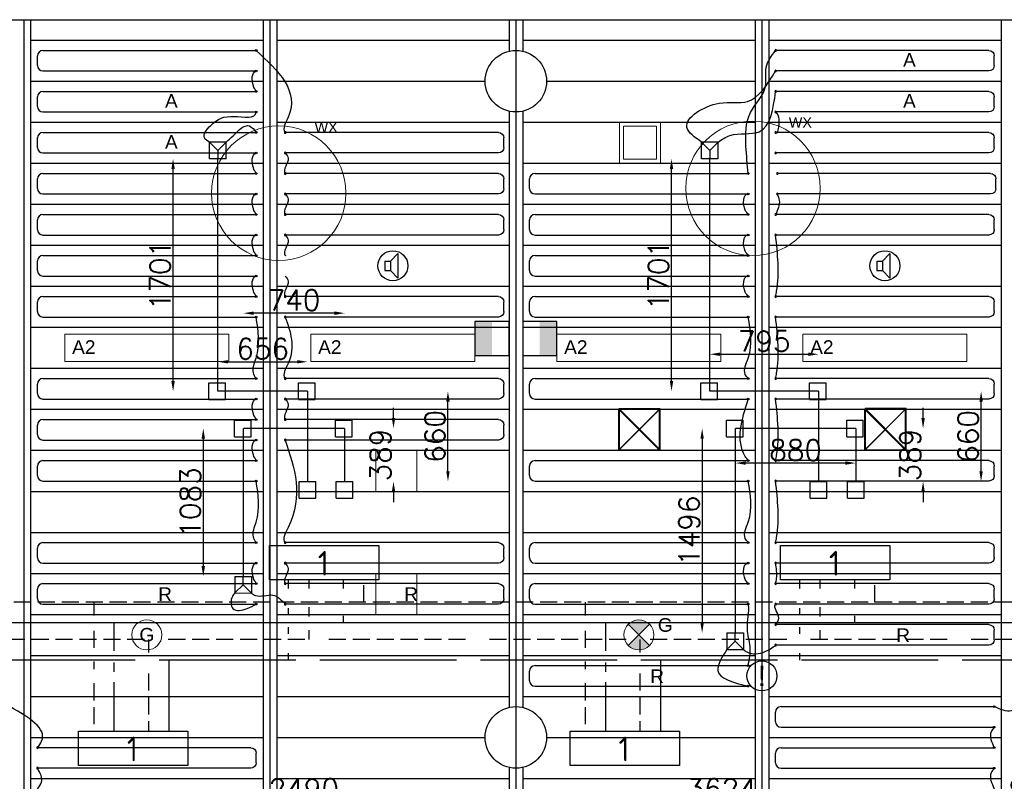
# Model space of a CAD drawing. Extents: x 7383 to 741080, y -570072 to -203000.
# Tile 23 of 43: x 474007 to 481211, y -312874 to -307303. Entities that reach past the tile are written whole.
import ezdxf

# ---------------------------------------------------------------- set-up
doc = ezdxf.new("R2010")
doc.units = 0
doc.header["$LTSCALE"] = 25
for name, pattern in [('2322105', [47, 40, -7]), ('2322106', [47, 5, -2, 5, -2, 5, -2, 5, -2, 5, -2, 5, -7]), ('2322107', [2000, 1000, 1000]), ('2322108', [7, 5, -2])]:
    doc.linetypes.add(name, pattern=pattern)
doc.layers.get('0').update_dxf_attribs({"linetype": 'CONTINUOUS'})
doc.layers.get('DEFPOINTS').update_dxf_attribs({"linetype": 'CONTINUOUS'})
for name, color, linetype in [('0010CL', 2, 'CONTINUOUS'), ('60', 7, 'CONTINUOUS'), ('BL$4----', 7, 'CONTINUOUS'), ('KP-bandraster', 5, 'CONTINUOUS'), ('KP-koppelingen', 6, 'CONTINUOUS'), ('KP-leidingen(aanvoer)', 5, 'CONTINUOUS'), ('KP-leidingen(retour)', 1, 'CONTINUOUS'), ('KP-Lucht aanvoer', 6, 'CONTINUOUS'), ('KP-maatvoering', 7, 'CONTINUOUS'), ('KP-Melders', 3, 'CONTINUOUS'), ('KP-onderlegger oeding', 8, 'CONTINUOUS'), ('KP-Oppervlak', 3, 'CONTINUOUS'), ('KP-panelen', 1, 'CONTINUOUS'), ('KP-registers', 4, 'CONTINUOUS'), ('KP-slangen', 7, 'CONTINUOUS'), ('KP-tekst', 7, 'CONTINUOUS'), ('SYM-W', 7, 'CONTINUOUS'), ('Thermostaat', 160, 'CONTINUOUS'), ('WL5501--', 130, 'CONTINUOUS'), ('WL5502--', 130, 'CONTINUOUS'), ('WL561---_AANVOER', 10, 'CONTINUOUS'), ('WL561---_RETOUR', 10, 'CONTINUOUS')]:
    doc.layers.add(name, color=color, linetype=linetype)
doc.layers.add('KP-Lucht retour', color=3, linetype='CONTINUOUS', lineweight=18)
doc.layers.add('KP-Verlichting', color=2, linetype='CONTINUOUS', lineweight=18)
doc.styles.add('arial', font='ARIAL.TTF')
doc.styles.add('BURO-018', font='ISO96.shx', dxfattribs={"height": 90})
doc.styles.add('ISO', font='ISO.SHX')
doc.styles.add('VERWOL-1', font='ROMANS.SHX')
doc.dimstyles.new('MARTIN', dxfattribs={"dimscale": 0, "dimtxt": 50, "dimasz": 75, "dimexe": 4, "dimexo": 4, "dimgap": 20, "dimtad": 1, "dimdec": 0, "dimrnd": 0.01, "dimzin": 1, "dimdsep": 46, "dimtxsty": 'VERWOL-1', "dimcen": -25, "dimdle": 1, "dimclrd": 7, "dimclre": 2, "dimclrt": 7, "dimadec": 0, "dimazin": 0, "dimtfac": 1, "dimtdec": 0, "dimtix": 1, "dimtofl": 0, "dimtmove": 0, "dimatfit": 3, "dimldrblk": 'OBLIQUE', "dimfxl": 0, "dimtvp": 33.333333, "dimtolj": 1, "dimtzin": 1, "dimarcsym": 0})

# ---------------------------------------------------------------- blocks, each defined once
blk = doc.blocks.new('SW30485012')
at = {"color": 0, "linetype": 'Continuous'}
for p, q in [((-2.5, 2.5), (-2.5, -2.5)), ((2.5, 2.5), (-2.5, 2.5)), ((2.5, -2.5), (2.5, 2.5)), ((-2.5, -2.5), (2.5, -2.5))]:
    blk.add_line(p, q, dxfattribs=at)
blk.add_solid([(-2.5, 0), (2.5, 0), (-2.5, -2.5), (2.5, -2.5)], dxfattribs=at)
at = {"color": 0, "linetype": 'Continuous', "style": 'BURO-018', "flags": 1}
blk.add_attdef('W_ID', (0, 0), '', height=1.8, dxfattribs=at)
blk = doc.blocks.new('Leidingwerkzuid')
at = {"layer": 'SYM-W', "color": 2, "linetype": 'Continuous'}
for points in [[(20597.7, 1153.3), (19797.7, 1153.3), (19797.7, 1403.3), (20597.7, 1403.3)], [(24337.1, 1153.3), (23537.1, 1153.3), (23537.1, 1403.3), (24337.1, 1403.3)], [(18400.5, 45.4), (19200.5, 45.4), (19200.5, -204.6), (18400.5, -204.6)], [(21997.7, 45.4), (22797.7, 45.4), (22797.7, -204.6), (21997.7, -204.6)]]:
    blk.add_lwpolyline(points, close=True, dxfattribs=at)
at = {"layer": 'WL5501--', "linetype": '2322105'}
for p, q in [((19937.2, 1089.3), (19937.2, 1153.3)), ((23676.6, 1089.3), (23676.6, 1153.3)), ((19937.2, 895.8), (19937.2, 945.8)), ((23676.6, 895.8), (23676.6, 945.8)), ((19937.2, 757.4), (19937.2, 807.4)), ((23676.6, 757.4), (23676.6, 807.4)), ((19937.2, 566), (19937.2, 616)), ((23676.6, 566), (23676.6, 616)), ((17815.2, 566.9), (26384.4, 566.9)), ((19061, 566.9), (19061, 45.4)), ((22658.2, 566.9), (22658.2, 45.4))]:
    blk.add_line(p, q, dxfattribs=at)
at = {"layer": 'WL5502--', "linetype": '2322106'}
for p, q in [((20087.2, 1089.3), (20087.2, 1153.3)), ((23826.6, 1089.3), (23826.6, 1153.3)), ((20087.2, 885.7), (20087.2, 952.8)), ((23826.6, 885.7), (23826.6, 952.8)), ((20087.2, 716.9), (20087.2, 783.9)), ((23826.6, 716.9), (23826.6, 783.9)), ((25931.8, 716.9), (17329.7, 716.9)), ((18911, 717.2), (18911, 620.8)), ((22508.2, 717.2), (22508.2, 620.8)), ((18911, 468.7), (18911, 45.4)), ((22508.2, 468.7), (22508.2, 45.4))]:
    blk.add_line(p, q, dxfattribs=at)
at = {"layer": 'WL561---_AANVOER', "linetype": '2322107'}
for p, q in [((20337.2, 1153.3), (20337.2, 1089.3)), ((24076.6, 1153.3), (24076.6, 1089.3)), ((20337.2, 889.3), (20337.2, 839.3)), ((24076.6, 889.3), (24076.6, 839.3)), ((25230.3, 839.3), (708.2, 839.3)), ((18661, 632.3), (18661, 839.3)), ((22258.2, 632.3), (22258.2, 839.3)), ((18661, 480.8), (18661, 547.4)), ((22258.2, 480.8), (22258.2, 547.4)), ((18661, 45.4), (18661, 405)), ((22258.2, 45.4), (22258.2, 405))]:
    blk.add_line(p, q, dxfattribs=at)
at = {"layer": 'WL561---_RETOUR', "linetype": '2322108'}
for p, q in [((20487.2, 989.3), (20487.2, 1153.3)), ((24226.6, 989.3), (24226.6, 1153.3)), ((25227.6, 989.3), (558.2, 989.3)), ((18511, 989.3), (18511, 892.8)), ((22108.2, 989.3), (22108.2, 892.8)), ((18511, 780.7), (18511, 635.3)), ((22108.2, 780.7), (22108.2, 635.3)), ((18511, 556.5), (18511, 499)), ((22108.2, 556.5), (22108.2, 499)), ((18511, 396), (18511, 45.4)), ((22108.2, 396), (22108.2, 45.4))]:
    blk.add_line(p, q, dxfattribs=at)
at = {"layer": 'Thermostaat', "xscale": 50, "yscale": 50, "zscale": 50}
for p, rotation in [((21425, 2918.4), 270), ((21775, 2918.4), 89.99999999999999)]:
    blk.add_blockref('SW30485012', p, dxfattribs=dict(at, rotation=rotation))
at = {"layer": '60', "color": 1, "linetype": 'Continuous', "style": 'ISO'}
for p in [(20151.4, 1183.6), (23890.8, 1183.6), (23892.3, 1183.6), (18754.2, -174.3), (22351.4, -174.3)]:
    blk.add_text('1', height=180, dxfattribs=at).set_placement(p)
blk = doc.blocks.new('A$C24911335')
at = {"layer": 'BL$4----'}
blk.add_blockref('Leidingwerkzuid', (0, 0), dxfattribs=at)
blk = doc.blocks.new('Register A')
at = {"layer": 'KP-registers', "linetype": 'Continuous'}
for p, q in [((90, 225), (1644, 225)), ((50, 115), (50, 185)), ((90, 75), (1644, 75))]:
    blk.add_line(p, q, dxfattribs=at)
for centre in [(1650, 225), (1650, 75)]:
    blk.add_circle(centre, 6, dxfattribs=at)
for centre, start, end in [((90, 185), 90, 180), ((90, 115), 180, 270)]:
    blk.add_arc(centre, 40, start, end, dxfattribs=at)
blk = doc.blocks.new('*D1987')
at = {"layer": 'DEFPOINTS', "color": 0, "linetype": 'Continuous', "transparency": 16777216}
for p in [(476112.9, -310020.5), (477140.7, -310020.5), (476112.9, -310680.9)]:
    blk.add_point(p, dxfattribs=at)
at = {"layer": 'KP-maatvoering', "color": 7, "linetype": 'Continuous', "lineweight": -2, "transparency": 16777216}
blk.add_line((477140.7, -310605.9), (477140.7, -310095.5), dxfattribs=at)
at = {"layer": 'KP-maatvoering', "color": 7, "linetype": 'Continuous', "transparency": 16777216}
for points in [[(477128.2, -310095.5), (477153.2, -310095.5), (477140.7, -310020.5)], [(477128.2, -310605.9), (477153.2, -310605.9), (477140.7, -310680.9)]]:
    blk.add_solid(points, dxfattribs=at)
at = {"layer": 'KP-maatvoering', "color": 7, "linetype": 'Continuous', "transparency": 16777216, "insert": (477045.7, -310350.7), "char_height": 150, "attachment_point": 5, "rotation": 90, "style": 'VERWOL-1'}
blk.add_mtext('\\A1;660', dxfattribs=at)
blk = doc.blocks.new('_OBLIQUE')
at = {"color": 0, "linetype": 'ByBlock'}
blk.add_line((-0.5, -0.5), (0.5, 0.5), dxfattribs=at)
blk = doc.blocks.new('*D1988')
at = {"layer": 'DEFPOINTS', "color": 0, "linetype": 'Continuous', "transparency": 16777216}
for p in [(476384.7, -310292.3), (476742.4, -310292.3), (476384.7, -310680.8)]:
    blk.add_point(p, dxfattribs=at)
at = {"layer": 'KP-maatvoering', "color": 7, "linetype": 'Continuous', "lineweight": -2, "transparency": 16777216}
for p, q in [((476742.4, -310217.3), (476742.4, -310142.3)), ((476742.4, -310755.8), (476742.4, -310830.8))]:
    blk.add_line(p, q, dxfattribs=at)
at = {"layer": 'KP-maatvoering', "color": 7, "linetype": 'Continuous', "transparency": 16777216}
for points in [[(476729.9, -310217.3), (476754.9, -310217.3), (476742.4, -310292.3)], [(476729.9, -310755.8), (476754.9, -310755.8), (476742.4, -310680.8)]]:
    blk.add_solid(points, dxfattribs=at)
at = {"layer": 'KP-maatvoering', "color": 7, "linetype": 'Continuous', "transparency": 16777216, "insert": (476647.4, -310486.6), "char_height": 150, "attachment_point": 5, "rotation": 90, "style": 'VERWOL-1'}
blk.add_mtext('\\A1;389', dxfattribs=at)
blk = doc.blocks.new('*D1989')
at = {"layer": 'DEFPOINTS', "color": 0, "linetype": 'Continuous', "transparency": 16777216}
for p in [(476112.9, -309804.9), (475457.2, -310020.5), (476112.9, -310020.5)]:
    blk.add_point(p, dxfattribs=at)
at = {"layer": 'KP-maatvoering', "color": 7, "linetype": 'Continuous', "lineweight": -2, "transparency": 16777216}
blk.add_line((475532.2, -309804.9), (476037.9, -309804.9), dxfattribs=at)
at = {"layer": 'KP-maatvoering', "color": 7, "linetype": 'Continuous', "transparency": 16777216}
for points in [[(475532.2, -309792.4), (475532.2, -309817.4), (475457.2, -309804.9)], [(476037.9, -309792.4), (476037.9, -309817.4), (476112.9, -309804.9)]]:
    blk.add_solid(points, dxfattribs=at)
at = {"layer": 'KP-maatvoering', "color": 7, "linetype": 'Continuous', "transparency": 16777216, "insert": (475785, -309709.9), "char_height": 150, "attachment_point": 5, "style": 'VERWOL-1'}
blk.add_mtext('\\A1;656', dxfattribs=at)
blk = doc.blocks.new('*D1990')
at = {"layer": 'DEFPOINTS', "color": 0, "linetype": 'Continuous', "transparency": 16777216}
for p in [(475129.5, -308319.9), (475457.2, -308319.9), (475457.2, -310020.5)]:
    blk.add_point(p, dxfattribs=at)
at = {"layer": 'KP-maatvoering', "color": 7, "linetype": 'Continuous', "lineweight": -2, "transparency": 16777216}
blk.add_line((475129.5, -309945.5), (475129.5, -308394.9), dxfattribs=at)
at = {"layer": 'KP-maatvoering', "color": 7, "linetype": 'Continuous', "transparency": 16777216}
for points in [[(475117, -308394.9), (475142, -308394.9), (475129.5, -308319.9)], [(475117, -309945.5), (475142, -309945.5), (475129.5, -310020.5)]]:
    blk.add_solid(points, dxfattribs=at)
at = {"layer": 'KP-maatvoering', "color": 7, "linetype": 'Continuous', "transparency": 16777216, "insert": (475034.5, -309170.2), "char_height": 150, "attachment_point": 5, "rotation": 90, "style": 'VERWOL-1'}
blk.add_mtext('\\A1;1701', dxfattribs=at)
blk = doc.blocks.new('*D1991')
at = {"layer": 'DEFPOINTS', "color": 0, "linetype": 'Continuous', "transparency": 16777216}
for p in [(475644.4, -309449.4), (475644.4, -310292.3), (476384.7, -310292.3)]:
    blk.add_point(p, dxfattribs=at)
at = {"layer": 'KP-maatvoering', "color": 7, "linetype": 'Continuous', "lineweight": -2, "transparency": 16777216}
blk.add_line((476309.7, -309449.4), (475719.4, -309449.4), dxfattribs=at)
at = {"layer": 'KP-maatvoering', "color": 7, "linetype": 'Continuous', "transparency": 16777216}
for points in [[(475719.4, -309436.9), (475719.4, -309461.9), (475644.4, -309449.4)], [(476309.7, -309436.9), (476309.7, -309461.9), (476384.7, -309449.4)]]:
    blk.add_solid(points, dxfattribs=at)
at = {"layer": 'KP-maatvoering', "color": 7, "linetype": 'Continuous', "transparency": 16777216, "insert": (476014.5, -309354.4), "char_height": 150, "attachment_point": 5, "style": 'VERWOL-1'}
blk.add_mtext('\\A1;740', dxfattribs=at)
blk = doc.blocks.new('*D1992')
at = {"layer": 'DEFPOINTS', "color": 0, "linetype": 'Continuous', "transparency": 16777216}
for p in [(475644.4, -310292.3), (475350.6, -311374.8), (475644.4, -311374.8)]:
    blk.add_point(p, dxfattribs=at)
at = {"layer": 'KP-maatvoering', "color": 7, "linetype": 'Continuous', "lineweight": -2, "transparency": 16777216}
blk.add_line((475350.6, -310367.3), (475350.6, -311299.8), dxfattribs=at)
at = {"layer": 'KP-maatvoering', "color": 7, "linetype": 'Continuous', "transparency": 16777216}
for points in [[(475338.1, -310367.3), (475363.1, -310367.3), (475350.6, -310292.3)], [(475338.1, -311299.8), (475363.1, -311299.8), (475350.6, -311374.8)]]:
    blk.add_solid(points, dxfattribs=at)
at = {"layer": 'KP-maatvoering', "color": 7, "linetype": 'Continuous', "transparency": 16777216, "insert": (475255.6, -310833.5), "char_height": 150, "attachment_point": 5, "rotation": 90, "style": 'VERWOL-1'}
blk.add_mtext('\\A1;1083', dxfattribs=at)
blk = doc.blocks.new('*D2002')
at = {"layer": 'DEFPOINTS', "color": 0, "linetype": 'Continuous', "transparency": 16777216}
for p in [(479852.3, -310020.5), (481041.5, -310020.5), (479852.3, -310680.9)]:
    blk.add_point(p, dxfattribs=at)
at = {"layer": 'KP-maatvoering', "color": 7, "linetype": 'Continuous', "lineweight": -2, "transparency": 16777216}
blk.add_line((481041.5, -310605.9), (481041.5, -310095.5), dxfattribs=at)
at = {"layer": 'KP-maatvoering', "color": 7, "linetype": 'Continuous', "transparency": 16777216}
for points in [[(481029, -310095.5), (481054, -310095.5), (481041.5, -310020.5)], [(481029, -310605.9), (481054, -310605.9), (481041.5, -310680.9)]]:
    blk.add_solid(points, dxfattribs=at)
at = {"layer": 'KP-maatvoering', "color": 7, "linetype": 'Continuous', "transparency": 16777216, "insert": (480946.5, -310350.7), "char_height": 150, "attachment_point": 5, "rotation": 90, "style": 'VERWOL-1'}
blk.add_mtext('\\A1;660', dxfattribs=at)
blk = doc.blocks.new('*D2003')
at = {"layer": 'DEFPOINTS', "color": 0, "linetype": 'Continuous', "transparency": 16777216}
for p in [(480124.1, -310292.3), (480617.1, -310292.3), (480124.1, -310680.8)]:
    blk.add_point(p, dxfattribs=at)
at = {"layer": 'KP-maatvoering', "color": 7, "linetype": 'Continuous', "lineweight": -2, "transparency": 16777216}
for p, q in [((480617.1, -310217.3), (480617.1, -310142.3)), ((480617.1, -310755.8), (480617.1, -310830.8))]:
    blk.add_line(p, q, dxfattribs=at)
at = {"layer": 'KP-maatvoering', "color": 7, "linetype": 'Continuous', "transparency": 16777216}
for points in [[(480604.6, -310217.3), (480629.6, -310217.3), (480617.1, -310292.3)], [(480604.6, -310755.8), (480629.6, -310755.8), (480617.1, -310680.8)]]:
    blk.add_solid(points, dxfattribs=at)
at = {"layer": 'KP-maatvoering', "color": 7, "linetype": 'Continuous', "transparency": 16777216, "insert": (480522.1, -310486.6), "char_height": 150, "attachment_point": 5, "rotation": 90, "style": 'VERWOL-1'}
blk.add_mtext('\\A1;389', dxfattribs=at)
blk = doc.blocks.new('*D2004')
at = {"layer": 'DEFPOINTS', "color": 0, "linetype": 'Continuous', "transparency": 16777216}
for p in [(479244.4, -310292.2), (480124.1, -310292.3), (479244.4, -310545.8)]:
    blk.add_point(p, dxfattribs=at)
at = {"layer": 'KP-maatvoering', "color": 7, "linetype": 'Continuous', "lineweight": -2, "transparency": 16777216}
blk.add_line((480049.1, -310545.8), (479319.4, -310545.8), dxfattribs=at)
at = {"layer": 'KP-maatvoering', "color": 7, "linetype": 'Continuous', "transparency": 16777216}
for points in [[(479319.4, -310533.3), (479319.4, -310558.3), (479244.4, -310545.8)], [(480049.1, -310533.3), (480049.1, -310558.3), (480124.1, -310545.8)]]:
    blk.add_solid(points, dxfattribs=at)
at = {"layer": 'KP-maatvoering', "color": 7, "linetype": 'Continuous', "transparency": 16777216, "insert": (479684.2, -310450.8), "char_height": 150, "attachment_point": 5, "style": 'VERWOL-1'}
blk.add_mtext('\\A1;880', dxfattribs=at)
blk = doc.blocks.new('*D2005')
at = {"layer": 'DEFPOINTS', "color": 0, "linetype": 'Continuous', "transparency": 16777216}
for p in [(479852.3, -309749.7), (479057.2, -310020.5), (479852.3, -310020.5)]:
    blk.add_point(p, dxfattribs=at)
at = {"layer": 'KP-maatvoering', "color": 7, "linetype": 'Continuous', "lineweight": -2, "transparency": 16777216}
blk.add_line((479132.2, -309749.7), (479777.3, -309749.7), dxfattribs=at)
at = {"layer": 'KP-maatvoering', "color": 7, "linetype": 'Continuous', "transparency": 16777216}
for points in [[(479132.2, -309737.2), (479132.2, -309762.2), (479057.2, -309749.7)], [(479777.3, -309737.2), (479777.3, -309762.2), (479852.3, -309749.7)]]:
    blk.add_solid(points, dxfattribs=at)
at = {"layer": 'KP-maatvoering', "color": 7, "linetype": 'Continuous', "transparency": 16777216, "insert": (479454.7, -309654.7), "char_height": 150, "attachment_point": 5, "style": 'VERWOL-1'}
blk.add_mtext('\\A1;795', dxfattribs=at)
blk = doc.blocks.new('*D2006')
at = {"layer": 'DEFPOINTS', "color": 0, "linetype": 'Continuous', "transparency": 16777216}
for p in [(479244.4, -310292.2), (479000.4, -311788.6), (479244.4, -311788.6)]:
    blk.add_point(p, dxfattribs=at)
at = {"layer": 'KP-maatvoering', "color": 7, "linetype": 'Continuous', "lineweight": -2, "transparency": 16777216}
blk.add_line((479000.4, -310367.2), (479000.4, -311713.6), dxfattribs=at)
at = {"layer": 'KP-maatvoering', "color": 7, "linetype": 'Continuous', "transparency": 16777216}
for points in [[(478987.9, -310367.2), (479012.9, -310367.2), (479000.4, -310292.2)], [(478987.9, -311713.6), (479012.9, -311713.6), (479000.4, -311788.6)]]:
    blk.add_solid(points, dxfattribs=at)
at = {"layer": 'KP-maatvoering', "color": 7, "linetype": 'Continuous', "transparency": 16777216, "insert": (478905.4, -311040.4), "char_height": 150, "attachment_point": 5, "rotation": 90, "style": 'VERWOL-1'}
blk.add_mtext('\\A1;1496', dxfattribs=at)
blk = doc.blocks.new('*D2007')
at = {"layer": 'DEFPOINTS', "color": 0, "linetype": 'Continuous', "transparency": 16777216}
for p in [(478776.5, -308319.9), (479057.2, -308319.9), (479057.2, -310020.5)]:
    blk.add_point(p, dxfattribs=at)
at = {"layer": 'KP-maatvoering', "color": 7, "linetype": 'Continuous', "lineweight": -2, "transparency": 16777216}
blk.add_line((478776.5, -309945.5), (478776.5, -308394.9), dxfattribs=at)
at = {"layer": 'KP-maatvoering', "color": 7, "linetype": 'Continuous', "transparency": 16777216}
for points in [[(478764, -308394.9), (478789, -308394.9), (478776.5, -308319.9)], [(478764, -309945.5), (478789, -309945.5), (478776.5, -310020.5)]]:
    blk.add_solid(points, dxfattribs=at)
at = {"layer": 'KP-maatvoering', "color": 7, "linetype": 'Continuous', "transparency": 16777216, "insert": (478681.5, -309170.2), "char_height": 150, "attachment_point": 5, "rotation": 90, "style": 'VERWOL-1'}
blk.add_mtext('\\A1;1701', dxfattribs=at)
blk = doc.blocks.new('*D2009')
at = {"layer": 'DEFPOINTS', "color": 0, "linetype": 'Continuous', "transparency": 16777216}
for p in [(480955.8, -313025.5), (481916.7, -313369.4), (480955.8, -313430.2)]:
    blk.add_point(p, dxfattribs=at)
at = {"layer": 'KP-maatvoering', "color": 7, "linetype": 'Continuous', "lineweight": -2, "transparency": 16777216}
blk.add_line((481841.7, -313025.5), (481030.8, -313025.5), dxfattribs=at)
at = {"layer": 'KP-maatvoering', "color": 7, "linetype": 'Continuous', "transparency": 16777216}
for points in [[(481030.8, -313013), (481030.8, -313038), (480955.8, -313025.5)], [(481841.7, -313013), (481841.7, -313038), (481916.7, -313025.5)]]:
    blk.add_solid(points, dxfattribs=at)
at = {"layer": 'KP-maatvoering', "color": 7, "linetype": 'Continuous', "transparency": 16777216, "insert": (481436.3, -312930.5), "char_height": 150, "attachment_point": 5, "style": 'VERWOL-1'}
blk.add_mtext('\\A1;961', dxfattribs=at)
blk = doc.blocks.new('*D2010')
at = {"layer": 'DEFPOINTS', "color": 0, "linetype": 'Continuous', "transparency": 16777216}
for p in [(477331.6, -313025.5), (477331.6, -313430.2), (480955.8, -313430.2)]:
    blk.add_point(p, dxfattribs=at)
at = {"layer": 'KP-maatvoering', "color": 7, "linetype": 'Continuous', "lineweight": -2, "transparency": 16777216}
blk.add_line((480880.8, -313025.5), (477406.6, -313025.5), dxfattribs=at)
at = {"layer": 'KP-maatvoering', "color": 7, "linetype": 'Continuous', "transparency": 16777216}
for points in [[(477406.6, -313013), (477406.6, -313038), (477331.6, -313025.5)], [(480880.8, -313013), (480880.8, -313038), (480955.8, -313025.5)]]:
    blk.add_solid(points, dxfattribs=at)
at = {"layer": 'KP-maatvoering', "color": 7, "linetype": 'Continuous', "transparency": 16777216, "insert": (479143.7, -312930.5), "char_height": 150, "attachment_point": 5, "style": 'VERWOL-1'}
blk.add_mtext('\\A1;3624', dxfattribs=at)
blk = doc.blocks.new('*D2011')
at = {"layer": 'DEFPOINTS', "color": 0, "linetype": 'Continuous', "transparency": 16777216}
for p in [(474841.6, -313025.5), (474841.6, -313308.5), (477331.6, -313430.2)]:
    blk.add_point(p, dxfattribs=at)
at = {"layer": 'KP-maatvoering', "color": 7, "linetype": 'Continuous', "lineweight": -2, "transparency": 16777216}
blk.add_line((477256.6, -313025.5), (474916.6, -313025.5), dxfattribs=at)
at = {"layer": 'KP-maatvoering', "color": 7, "linetype": 'Continuous', "transparency": 16777216}
for points in [[(474916.6, -313013), (474916.6, -313038), (474841.6, -313025.5)], [(477256.6, -313013), (477256.6, -313038), (477331.6, -313025.5)]]:
    blk.add_solid(points, dxfattribs=at)
at = {"layer": 'KP-maatvoering', "color": 7, "linetype": 'Continuous', "transparency": 16777216, "insert": (476086.6, -312930.5), "char_height": 150, "attachment_point": 5, "style": 'VERWOL-1'}
blk.add_mtext('\\A1;2490', dxfattribs=at)

msp = doc.modelspace()

# ---------------------------------------------------------------- hatches: boundary and pattern name
at = {"layer": 'KP-Verlichting', "linetype": 'Continuous'}
h = msp.add_hatch(color=256, dxfattribs=at)
h.paths.add_polyline_path([(478459.9, -311724.9), (478537.6, -311802.6), (478615.4, -311724.9, 0.414214)])
h.paths.add_polyline_path([(478459.9, -311880.4, 0.414214), (478615.4, -311880.4), (478537.6, -311802.6)])

# ---------------------------------------------------------------- linework, layer by layer
at = {"layer": '0010CL', "linetype": 'Continuous'}
for p, q in [((474037.6, -307302.6), (474037.6, -320017.8)), ((475837.6, -307302.7), (475837.6, -319979.1)), ((477637.6, -307302.7), (477637.6, -319915.8)), ((479437.6, -307302.7), (479437.6, -319775.1))]:
    msp.add_line(p, q, dxfattribs=at)
at = {"layer": 'KP-bandraster', "linetype": 'Continuous'}
for p, q in [((474087.6, -307302.6), (474087.6, -320016.7)), ((475787.6, -307302.7), (475787.6, -319980.2)), ((475887.6, -307302.7), (475887.6, -319977.4)), ((477587.6, -307302.7), (477587.6, -307533.3)), ((477687.6, -307302.7), (477687.6, -307533.3)), ((479387.6, -307302.7), (479387.6, -319779)), ((479487.6, -307302.7), (479487.6, -319770.5)), ((481187.6, -307302.7), (481187.6, -319613.8)), ((477587.6, -307972), (477587.6, -312333.3)), ((477687.6, -307972), (477687.6, -312333.3)), ((477587.6, -312772), (477587.6, -319233.3)), ((477687.6, -312772), (477687.6, -319233.3))]:
    msp.add_line(p, q, dxfattribs=at)
for centre in [(477637.6, -307752.6), (477637.6, -312552.6)]:
    msp.add_circle(centre, 225, dxfattribs=at)
at = {"layer": 'KP-koppelingen', "linetype": 'Continuous'}
for p, q in [((475396.4, -308319.8), (475396.6, -308198.1)), ((475518.2, -308198.3), (475396.6, -308198.1)), ((475396.6, -308198.1), (475457.3, -308259.1)), ((475457.3, -308259.1), (475518.2, -308198.3)), ((475518, -308320), (475518.2, -308198.3)), ((478996.4, -308319.8), (478996.6, -308198.1)), ((479118.2, -308198.3), (478996.6, -308198.1)), ((478996.6, -308198.1), (479057.3, -308259.1)), ((479057.3, -308259.1), (479118.2, -308198.3)), ((479118, -308320), (479118.2, -308198.3)), ((475518, -308320), (475396.4, -308319.8)), ((475457.3, -308259.1), (475457.2, -308319.9)), ((479118, -308320), (478996.4, -308319.8)), ((479057.3, -308259.1), (479057.2, -308319.9)), ((475391.3, -310081.3), (475391.3, -309959.6)), ((475391.3, -309959.6), (475512.9, -309959.7)), ((475512.9, -310081.3), (475512.9, -309959.7)), ((476046.9, -310081.3), (476046.9, -309959.7)), ((476046.9, -309959.7), (476168.6, -309959.7)), ((476168.6, -310081.4), (476168.6, -309959.7)), ((478991.3, -310081.3), (478991.3, -309959.6)), ((478991.3, -309959.6), (479112.9, -309959.7)), ((479112.9, -310081.3), (479112.9, -309959.7)), ((479786.3, -310081.3), (479786.3, -309959.7)), ((479786.3, -309959.7), (479908, -309959.7)), ((479907.9, -310081.4), (479908, -309959.7)), ((475391.3, -310081.3), (475512.9, -310081.3)), ((476046.9, -310081.3), (476168.6, -310081.4)), ((478991.3, -310081.3), (479112.9, -310081.3)), ((479786.3, -310081.3), (479907.9, -310081.4)), ((475578.5, -310353.1), (475578.5, -310231.4)), ((475578.5, -310231.4), (475700.1, -310231.4)), ((475700.1, -310353.1), (475700.1, -310231.4)), ((476318.7, -310353.1), (476318.7, -310231.5)), ((476318.7, -310231.5), (476440.4, -310231.5)), ((476440.4, -310353.2), (476440.4, -310231.5)), ((479178.5, -310353.1), (479178.5, -310231.4)), ((479178.5, -310231.4), (479300.1, -310231.4)), ((479300.1, -310353.1), (479300.1, -310231.4)), ((480058.1, -310353.1), (480058.1, -310231.5)), ((480058.1, -310231.5), (480179.8, -310231.5)), ((480179.8, -310353.2), (480179.8, -310231.5)), ((475578.5, -310353.1), (475700.1, -310353.1)), ((476318.7, -310353.1), (476440.4, -310353.2)), ((479178.5, -310353.1), (479300.1, -310353.1)), ((480058.1, -310353.1), (480179.8, -310353.2)), ((476052.1, -310802.5), (476052.1, -310680.9)), ((476052.1, -310680.9), (476173.8, -310680.9)), ((476173.8, -310802.5), (476173.8, -310680.9)), ((476323.9, -310680.9), (476445.5, -310680.8)), ((476323.9, -310802.5), (476323.9, -310680.9)), ((476445.6, -310802.5), (476445.5, -310680.8)), ((479791.5, -310802.5), (479791.5, -310680.9)), ((479791.5, -310680.9), (479913.2, -310680.9)), ((479913.2, -310802.5), (479913.2, -310680.9)), ((480063.3, -310680.9), (480184.9, -310680.8)), ((480063.3, -310802.5), (480063.3, -310680.9)), ((480184.9, -310802.5), (480184.9, -310680.8)), ((476052.1, -310802.5), (476173.8, -310802.5)), ((476323.9, -310802.5), (476445.6, -310802.5)), ((479791.5, -310802.5), (479913.2, -310802.5)), ((480063.3, -310802.5), (480184.9, -310802.5)), ((475582, -311374.6), (475581.6, -311496.2)), ((475582, -311374.6), (475703.6, -311375)), ((475642.6, -311435.6), (475642.8, -311374.8)), ((475703.6, -311375), (475703.2, -311496.6)), ((475642.6, -311435.6), (475581.6, -311496.2)), ((475581.6, -311496.2), (475703.2, -311496.6)), ((475703.2, -311496.6), (475642.6, -311435.6)), ((479182, -311788.4), (479181.6, -311910)), ((479242.6, -311849.4), (479181.6, -311910)), ((479182, -311788.4), (479303.6, -311788.8)), ((479242.6, -311849.4), (479242.8, -311788.6)), ((479303.2, -311910.4), (479242.6, -311849.4)), ((479303.6, -311788.8), (479303.2, -311910.4)), ((479181.6, -311910), (479303.2, -311910.4))]:
    msp.add_line(p, q, dxfattribs=at)
at = {"layer": 'KP-leidingen(aanvoer)', "linetype": 'Continuous'}
for p, q in [((475457.2, -310020.5), (475457.2, -308319.9)), ((479057.2, -310020.5), (479057.2, -308319.9)), ((476112.9, -310020.5), (475457.2, -310020.5)), ((476112.9, -310020.5), (476112.9, -310680.9)), ((479852.3, -310020.5), (479057.2, -310020.5)), ((479852.3, -310020.5), (479852.3, -310680.9))]:
    msp.add_line(p, q, dxfattribs=at)
at = {"layer": 'KP-leidingen(retour)', "linetype": 'Continuous'}
for p, q in [((476384.7, -310292.3), (475644.4, -310292.3)), ((475644.4, -311374.8), (475644.4, -310292.3)), ((476384.7, -310292.3), (476384.7, -310680.8)), ((480124.1, -310292.3), (479244.4, -310292.2)), ((479244.4, -311788.6), (479244.4, -310292.2)), ((480124.1, -310292.3), (480124.1, -310680.8))]:
    msp.add_line(p, q, dxfattribs=at)
at = {"layer": 'KP-Lucht aanvoer', "linetype": 'Continuous'}
for p, q in [((478387.7, -310152.6), (478387.6, -310452.6)), ((478387.6, -310452.6), (478687.4, -310152.6)), ((478687.4, -310152.6), (478387.7, -310152.6)), ((478387.7, -310152.6), (478687.6, -310452.6)), ((478392.8, -310147.9), (478392.7, -310447.9)), ((478392.7, -310447.9), (478692.5, -310147.9)), ((478692.5, -310147.9), (478392.8, -310147.9)), ((478392.8, -310147.9), (478692.7, -310447.9)), ((478687.6, -310452.6), (478687.4, -310152.6)), ((478692.7, -310447.9), (478692.5, -310147.9)), ((480187.7, -310152.6), (480187.6, -310452.6)), ((480187.6, -310452.6), (480487.4, -310152.6)), ((480487.4, -310152.6), (480187.7, -310152.6)), ((480187.7, -310152.6), (480487.6, -310452.6)), ((480192.7, -310147.8), (480192.5, -310447.8)), ((480192.5, -310447.8), (480492.4, -310147.8)), ((480492.4, -310147.8), (480192.7, -310147.8)), ((480192.7, -310147.8), (480492.5, -310447.8)), ((480487.6, -310452.6), (480487.4, -310152.6)), ((480492.5, -310447.8), (480492.4, -310147.8)), ((478387.6, -310452.6), (478687.6, -310452.6)), ((478392.7, -310447.9), (478692.7, -310447.9)), ((480187.6, -310452.6), (480487.6, -310452.6)), ((480192.5, -310447.8), (480492.5, -310447.8))]:
    msp.add_line(p, q, dxfattribs=at)
at = {"layer": 'KP-Lucht retour', "linetype": 'Continuous'}
for p, q in [((478396.1, -308052.4), (478696.1, -308052.4)), ((478396.1, -308352.4), (478396.1, -308052.4)), ((478426.1, -308082.2), (478666.1, -308082.4)), ((478426.1, -308322.2), (478426.1, -308082.2)), ((478666.1, -308082.4), (478666, -308322.2)), ((478696.1, -308052.4), (478696.1, -308352.4)), ((478666, -308322.2), (478426.1, -308322.2)), ((478696.1, -308352.4), (478396.1, -308352.4)), ((476612.7, -310452.6), (476912.7, -310452.6)), ((476612.7, -310752.6), (476612.7, -310452.6)), ((476912.7, -310452.6), (476912.7, -310752.6)), ((476912.7, -310752.6), (476612.7, -310752.6)), ((476612.7, -311352.6), (476912.7, -311352.6)), ((476612.7, -311652.6), (476612.7, -311352.6)), ((476912.7, -311352.6), (476912.7, -311652.6)), ((476912.7, -311652.6), (476612.7, -311652.6))]:
    msp.add_line(p, q, dxfattribs=at)
at = {"layer": 'KP-Melders', "linetype": 'Continuous'}
for p, q in [((476720.8, -309068.2), (476772.8, -309012.9)), ((476772.8, -309012.9), (476772.8, -309193.6)), ((480320.8, -309068.2), (480372.8, -309012.9)), ((480372.8, -309012.9), (480372.8, -309193.6)), ((476677.8, -309068.2), (476720.8, -309068.2)), ((476677.8, -309068.2), (476677.8, -309138.2)), ((476720.8, -309068.2), (476720.8, -309138.2)), ((480277.8, -309068.2), (480320.8, -309068.2)), ((480277.8, -309068.2), (480277.8, -309138.2)), ((480320.8, -309068.2), (480320.8, -309138.2)), ((476677.8, -309138.2), (476720.8, -309138.2)), ((476677.8, -309138.2), (476720.8, -309138.2)), ((476720.8, -309138.2), (476772.8, -309193.6)), ((480277.8, -309138.2), (480320.8, -309138.2)), ((480277.8, -309138.2), (480320.8, -309138.2)), ((480320.8, -309138.2), (480372.8, -309193.6))]:
    msp.add_line(p, q, dxfattribs=at)
for centre in [(476737.6, -309102.6), (480337.6, -309102.6), (479437.6, -312102.6)]:
    msp.add_circle(centre, 110, dxfattribs=at)
at = {"layer": 'KP-Oppervlak', "linetype": 'Continuous'}
msp.add_line((466887.8, -307302.6), (499687.6, -307302.8), dxfattribs=at)
at = {"layer": 'KP-panelen', "linetype": 'Continuous'}
for p, q in [((474087.6, -307452.6), (475787.6, -307452.6)), ((475887.6, -307452.6), (477587.6, -307452.6)), ((477687.6, -307452.6), (479387.6, -307452.6)), ((479487.6, -307452.6), (481187.6, -307452.6)), ((474087.6, -307752.6), (475787.6, -307752.6)), ((475887.6, -307752.6), (477412.6, -307752.6)), ((477862.6, -307752.6), (479387.6, -307752.6)), ((479487.6, -307752.6), (481187.6, -307752.6)), ((474087.6, -308052.6), (475787.6, -308052.6)), ((475887.6, -308052.6), (477587.6, -308052.6)), ((477687.6, -308052.6), (479387.6, -308052.6)), ((479487.6, -308052.6), (481187.6, -308052.6)), ((474087.6, -308352.6), (475787.6, -308352.6)), ((475887.6, -308352.6), (477587.6, -308352.6)), ((477687.6, -308352.6), (479387.6, -308352.6)), ((479487.6, -308352.6), (481187.6, -308352.6)), ((474087.6, -308652.6), (475787.6, -308652.6)), ((475887.6, -308652.6), (477587.6, -308652.6)), ((477687.6, -308652.6), (479387.6, -308652.6)), ((479487.6, -308652.6), (481187.6, -308652.6)), ((474087.6, -308952.6), (475787.6, -308952.6)), ((475887.6, -308952.6), (477587.6, -308952.6)), ((477687.6, -308952.6), (479387.6, -308952.6)), ((479487.6, -308952.6), (481187.6, -308952.6)), ((474087.6, -309252.6), (475787.6, -309252.6)), ((475887.6, -309252.6), (477587.6, -309252.6)), ((477687.6, -309252.6), (479387.6, -309252.6)), ((479487.6, -309252.6), (481187.6, -309252.6)), ((474087.6, -309552.6), (475787.6, -309552.6)), ((475887.6, -309552.6), (477587.6, -309552.6)), ((477687.6, -309552.6), (479387.6, -309552.6)), ((479487.6, -309552.6), (481187.6, -309552.6)), ((474087.6, -309852.6), (475787.6, -309852.6)), ((475887.6, -309852.6), (477587.6, -309852.6)), ((477687.6, -309852.6), (479387.6, -309852.6)), ((479487.6, -309852.6), (481187.6, -309852.6)), ((474087.6, -310152.6), (475787.6, -310152.6)), ((475887.6, -310152.6), (477587.6, -310152.6)), ((477687.6, -310152.6), (479387.6, -310152.6)), ((479487.6, -310152.6), (481187.6, -310152.6)), ((474087.6, -310452.6), (475787.6, -310452.6)), ((475887.6, -310452.6), (477587.6, -310452.6)), ((477687.6, -310452.6), (479387.6, -310452.6)), ((479487.6, -310452.6), (481187.6, -310452.6)), ((474087.6, -310752.6), (475787.6, -310752.6)), ((475887.6, -310752.6), (477587.6, -310752.6)), ((477687.6, -310752.6), (479387.6, -310752.6)), ((479487.6, -310752.6), (481187.6, -310752.6)), ((474087.6, -311052.6), (475787.6, -311052.6)), ((475887.6, -311052.6), (477587.6, -311052.6)), ((477687.6, -311052.6), (479387.6, -311052.6)), ((479487.6, -311052.6), (481187.6, -311052.6)), ((474087.6, -311352.6), (475787.6, -311352.6)), ((475887.6, -311352.6), (477587.6, -311352.6)), ((477687.6, -311352.6), (479387.6, -311352.6)), ((479487.6, -311352.6), (481187.6, -311352.6)), ((474087.6, -311652.6), (475787.6, -311652.6)), ((475887.6, -311652.6), (477587.6, -311652.6)), ((477687.6, -311652.6), (479387.6, -311652.6)), ((479487.6, -311652.6), (481187.6, -311652.6)), ((474087.6, -311952.6), (475787.6, -311952.6)), ((475887.6, -311952.6), (477587.6, -311952.6)), ((477687.6, -311952.6), (479387.6, -311952.6)), ((479487.6, -311952.6), (481187.6, -311952.6)), ((474087.6, -312252.6), (475787.6, -312252.6)), ((475887.6, -312252.6), (477587.6, -312252.6)), ((477687.6, -312252.6), (479387.6, -312252.6)), ((479487.6, -312252.6), (481187.6, -312252.6)), ((474087.6, -312552.6), (475787.6, -312552.6)), ((475887.6, -312552.6), (477412.6, -312552.6)), ((477862.6, -312552.6), (479387.6, -312552.6)), ((479487.6, -312552.6), (481187.6, -312552.6)), ((474087.6, -312852.6), (475787.6, -312852.6)), ((475887.6, -312852.6), (477587.6, -312852.6)), ((477687.6, -312852.6), (479387.6, -312852.6)), ((479487.6, -312852.6), (481187.6, -312852.6))]:
    msp.add_line(p, q, dxfattribs=at)
at = {"layer": 'KP-slangen', "linetype": 'Continuous'}
for points in [[(475737.6, -307527.6), (475971.9, -308016.4), (475950.1, -308127.6), (475951.9, -308129.6)], [(479337.6, -308427.6), (479321.2, -308227.8), (479354.5, -307981.1), (479464.7, -307789), (479469.7, -307652), (479538, -307527.6)], [(475737.6, -307827.6), (475717, -307786.1), (475737.6, -307677.6), (475739.8, -307677)], [(478996.6, -308198.1), (478889.1, -308090.3), (479125.8, -307913.8), (479331.4, -307900.8), (479538, -307677.6)], [(479118.2, -308198.3), (479202.5, -308150.2), (479417.5, -308121.8), (479538, -307827.6)], [(475396.6, -308198.1), (475359.3, -308167.3), (475404.7, -308076.4), (475575.3, -308010), (475737.6, -307977.6), (475737.7, -307975.9)], [(479538, -307977.6), (479562.5, -308032.2), (479550.1, -308127.6), (479550.7, -308125)], [(475518.2, -308198.3), (475568.7, -308151), (475687.5, -308080), (475737.6, -308127.6), (475737.9, -308128)], [(475737.6, -308427.6), (475717, -308386.1), (475737.6, -308277.6), (475739.8, -308277)], [(475950.1, -308277.6), (475971.9, -308316.4), (475950.1, -308427.6), (475951.9, -308429.6)], [(475737.6, -308727.6), (475717, -308686.1), (475737.6, -308577.6), (475739.8, -308577)], [(475950.1, -308577.6), (475971.9, -308616.4), (475950.1, -308727.6), (475951.9, -308729.6)], [(479337.6, -308727.6), (479316.3, -308696.9), (479337.6, -308577.6), (479339, -308577.8)], [(479550.1, -308577.6), (479564.8, -308623.6), (479538, -308727.6)], [(475737.6, -309027.6), (475717, -308986.1), (475737.6, -308877.6), (475739.8, -308877)], [(475950.1, -308877.6), (475971.9, -308916.4), (475950.1, -309027.6), (475951.9, -309029.6)], [(479337.6, -309027.6), (479316.3, -308996.9), (479337.6, -308877.6), (479339, -308877.8)], [(479538, -309327.6), (479545.1, -309289.3), (479538, -308877.6)], [(475737.6, -309327.6), (475717, -309286.1), (475737.6, -309177.6), (475739.8, -309177)], [(475950.1, -309177.6), (475971.9, -309216.4), (475950.1, -309327.6), (475951.9, -309329.6)], [(479337.6, -309327.6), (479316.3, -309296.9), (479337.6, -309177.6), (479339, -309177.8)], [(475737.6, -309927.6), (475717, -309886.1), (475737.6, -309777.6), (475737.6, -309477.6)], [(475950.1, -309477.6), (475971.9, -309816.4), (475950.1, -309927.6), (475951.9, -309929.6)], [(479337.6, -309927.6), (479316.3, -309896.9), (479337.6, -309777.6), (479337.6, -309477.6)], [(479538, -309927.6), (479545.1, -309889.3), (479538, -309477.6)], [(475737.6, -310227.6), (475717, -310186.1), (475737.6, -310077.6), (475739.8, -310077)], [(475950.1, -310077.6), (475971.9, -310116.4), (475950.1, -310227.6), (475951.9, -310229.6)], [(479337.6, -310527.6), (479316.3, -310496.9), (479337.6, -310077.6)], [(479538, -310527.6), (479545.1, -310489.3), (479538, -310077.6)], [(475737.6, -310527.6), (475717, -310486.1), (475737.6, -310377.6), (475739.8, -310377)], [(475950.1, -310377.6), (475971.9, -311016.4), (475950.1, -311127.6), (475951.9, -311129.6)], [(475737.6, -311127.6), (475717, -311086.1), (475737.6, -310977.6), (475737.6, -310677.6)], [(479337.6, -311127.6), (479316.3, -311096.9), (479337.6, -310977.6), (479337.6, -310677.6)], [(479538, -311127.6), (479545.1, -311089.3), (479538, -310677.6)], [(475737.6, -311427.6), (475717, -311386.1), (475737.6, -311277.6), (475739.8, -311277)], [(475950.1, -311277.6), (475971.9, -311316.4), (475950.1, -311427.6), (475951.9, -311429.6)], [(479337.6, -311427.6), (479316.3, -311396.9), (479337.6, -311277.6), (479339, -311277.8)], [(479538, -311427.6), (479545.1, -311389.3), (479538, -311277.6)], [(475581.6, -311496.2), (475563.7, -311521), (475567.8, -311610.7), (475671.4, -311610), (475737.6, -311577.6)], [(475703.2, -311496.6), (475733.2, -311514.4), (475859.2, -311511.6), (475950.1, -311577.6)], [(479337.6, -312027.6), (479351.2, -311890.1), (479331.3, -311758.3), (479337.6, -311577.6), (479337, -311574.9)], [(479538, -311727.6), (479562.1, -311679.8), (479538, -311577.6), (479540.3, -311574.9)], [(479181.6, -311910), (479115.7, -312064), (479337.6, -312177.6)], [(479303.2, -311910.4), (479327.5, -311926.9), (479461.8, -311925), (479538, -311877.6)], [(474137.6, -312627.6), (474167.5, -312580.5), (473937.6, -312327.6)], [(481338, -312327.6), (481265, -312359.1), (481137.6, -312327.6)], [(481137.6, -312477.6), (481114.8, -312510.9), (481137.6, -312627.6)], [(474137.6, -312927.6), (474167.5, -312880.5), (474137.6, -312777.6)], [(481137.6, -312777.6), (481114.8, -312810.9), (481137.6, -312927.6)]]:
    msp.add_spline(points, degree=3, dxfattribs=at)
at = {"layer": 'KP-Verlichting', "linetype": 'Continuous'}
for p, q in [((474337.6, -309602.6), (475537.6, -309602.6)), ((474337.6, -309602.6), (474337.6, -309802.6)), ((475537.6, -309602.6), (475537.6, -309802.6)), ((476137.6, -309602.6), (477337.6, -309602.6)), ((476137.6, -309602.6), (476137.6, -309802.6)), ((477337.6, -309602.6), (477337.6, -309802.6)), ((477937.6, -309602.6), (479137.6, -309602.6)), ((477937.6, -309602.6), (477937.6, -309802.6)), ((479137.6, -309602.6), (479137.6, -309802.6)), ((479737.6, -309602.6), (480937.6, -309602.6)), ((479737.6, -309602.6), (479737.6, -309802.6)), ((480937.6, -309602.6), (480937.6, -309802.6)), ((474337.6, -309802.6), (475537.6, -309802.6)), ((476137.6, -309802.6), (477337.6, -309802.6)), ((477937.6, -309802.6), (479137.6, -309802.6)), ((479737.6, -309802.6), (480937.6, -309802.6)), ((478615.4, -311880.4), (478459.9, -311724.9)), ((478459.9, -311880.4), (478615.4, -311724.9))]:
    msp.add_line(p, q, dxfattribs=at)
for centre, radius in [((475902.9, -308571.7), 491.8), ((479372.4, -308535.8), 491.8), ((474937.6, -311802.6), 110), ((478537.6, -311802.6), 110)]:
    msp.add_circle(centre, radius, dxfattribs=at)

# ---------------------------------------------------------------- block references
at = {"layer": 'KP-onderlegger oeding', "linetype": 'Continuous'}
msp.add_blockref('A$C24911335', (456037.6, -312552.6), dxfattribs=at)
at = {"layer": 'KP-registers', "linetype": 'Continuous'}
for p in [(474087.6, -307752.6), (474087.6, -308052.6), (474087.6, -308352.6), (474087.6, -308652.6), (477687.6, -308652.6), (474087.6, -308952.6), (477687.6, -308952.6), (474087.6, -309252.6), (477687.6, -309252.6), (474087.6, -309552.6), (477687.6, -309552.6), (474087.6, -310152.6), (477687.6, -310152.6), (474087.6, -310452.6), (474087.6, -310752.6), (477687.6, -310752.6), (474087.6, -311352.6), (477687.6, -311352.6), (474087.6, -311652.6), (477687.6, -311652.6), (477687.6, -312252.6), (479487.6, -312552.6), (479487.6, -312852.6)]:
    msp.add_blockref('Register A', p, dxfattribs=at)
at = {"layer": 'KP-registers', "linetype": 'Continuous', "xscale": -1}
for p in [(481188, -307752.6), (481188, -308052.6), (477600.1, -308352.6), (481188, -308352.6), (477600.1, -308652.6), (481200.1, -308652.6), (477600.1, -308952.6), (481188, -308952.6), (477600.1, -309552.6), (481188, -309552.6), (477600.1, -310152.6), (481188, -310152.6), (477600.1, -310452.6), (481188, -310752.6), (477600.1, -311352.6), (481188, -311352.6), (477600.1, -311652.6), (481188, -311652.6), (481188, -311952.6), (475787.6, -312852.6)]:
    msp.add_blockref('Register A', p, dxfattribs=at)

# ---------------------------------------------------------------- texts
at = {"layer": 'KP-Melders', "linetype": 'Continuous', "insert": (479437.6, -312102.6), "char_height": 150, "attachment_point": 5, "style": 'arial'}
msp.add_mtext('\\A1;!', dxfattribs=at)
at = {"layer": 'KP-tekst', "linetype": 'Continuous', "char_height": 100, "attachment_point": 5, "style": 'arial'}
for s, insert in [('\\A1;A', (480517, -307597.1)), ('\\A1;A', (475117, -307897.1)), ('\\A1;A', (480517, -307897.1)), ('\\A1;A', (475117, -308197.1)), ('\\A1;R', (475070.9, -311504.7)), ('\\A1;R', (476870.9, -311504.7)), ('\\A1;R', (480470.9, -311804.7)), ('\\A1;R', (478670.9, -312104.7))]:
    msp.add_mtext(s, dxfattribs=dict(at, insert=insert))
at = {"layer": 'KP-Verlichting', "linetype": 'Continuous', "attachment_point": 5, "style": 'arial'}
for s, insert, char_height in [('\\A1;WX', (479719, -308054.5), 75), ('\\A1;WX', (476249.5, -308090.4), 75), ('\\A1;A2', (474476.3, -309697.6), 100), ('\\A1;A2', (476276.3, -309697.6), 100), ('\\A1;A2', (478076.3, -309697.6), 100), ('\\A1;A2', (479876.3, -309697.6), 100), ('\\A1;G', (478730.3, -311730.8), 100), ('\\A1;G', (474937.6, -311802.6), 100)]:
    msp.add_mtext(s, dxfattribs=dict(at, insert=insert, char_height=char_height))

# ---------------------------------------------------------------- dimensions: what is measured, and where the dimension line sits
at = {"layer": 'KP-maatvoering', "linetype": 'Continuous'}
for base, p1, p2, picture, middle in [((475129.5, -308319.9), (475457.2, -310020.5), (475457.2, -308319.9), '*D1990', (475034.5, -309170.2)), ((478776.5, -308319.9), (479057.2, -310020.5), (479057.2, -308319.9), '*D2007', (478681.5, -309170.2)), ((477140.7, -310020.5), (476112.9, -310680.9), (476112.9, -310020.5), '*D1987', (477045.7, -310350.7)), ((481041.5, -310020.5), (479852.3, -310680.9), (479852.3, -310020.5), '*D2002', (480946.5, -310350.7)), ((476742.3805, -310292.3366), (476384.7169, -310680.8418), (476384.6679, -310292.3366), '*D1988', (476647.3805, -310486.5892)), ((480617.064, -310292.3366), (480124.1071, -310680.8418), (480124.0581, -310292.3366), '*D2003', (480522.064, -310486.5892)), ((475350.5776, -311374.766), (475644.4204, -310292.2603), (475644.4204, -311374.766), '*D1992', (475255.5776, -310833.5131)), ((479000.4, -311788.6), (479244.4, -310292.2), (479244.4, -311788.6), '*D2006', (478905.4, -311040.4))]:
    dim = msp.add_linear_dim(base=base, p1=p1, p2=p2, angle=90, dimstyle='MARTIN', override={"dimscale": 1, "dimtxt": 150, "dimse1": 1, "dimse2": 1}, dxfattribs=at)
    dim.commit()
    dim.dimension.update_dxf_attribs({"geometry": picture, "text_midpoint": middle})
for base, p1, p2, override, picture, middle in [((475644.4, -309449.4), (476384.7, -310292.3), (475644.4, -310292.3), {"dimscale": 1, "dimtxt": 150, "dimse1": 1, "dimse2": 1}, '*D1991', (476014.5, -309354.4)), ((476112.9, -309804.9), (475457.2, -310020.5), (476112.9, -310020.5), {"dimscale": 1, "dimtxt": 150, "dimse1": 1, "dimse2": 1}, '*D1989', (475785, -309709.9)), ((479852.3, -309749.7), (479057.2, -310020.5), (479852.3, -310020.5), {"dimscale": 1, "dimtxt": 150, "dimse1": 1, "dimse2": 1}, '*D2005', (479454.7, -309654.7)), ((479244.4, -310545.8), (480124.1, -310292.3), (479244.4, -310292.2), {"dimscale": 1, "dimtxt": 150, "dimse1": 1, "dimse2": 1}, '*D2004', (479684.2, -310450.8)), ((474841.6, -313025.5), (477331.6, -313430.2), (474841.6, -313308.5), {"dimscale": 1, "dimtxt": 150, "dimse1": 1, "dimse2": 1, "dimtmove": 1}, '*D2011', (476086.6, -312930.5)), ((477331.6, -313025.5), (480955.8, -313430.2), (477331.6, -313430.2), {"dimscale": 1, "dimtxt": 150, "dimse1": 1, "dimse2": 1, "dimtmove": 1}, '*D2010', (479143.7, -312930.5)), ((480955.8, -313025.5), (481916.7, -313369.4), (480955.8, -313430.2), {"dimscale": 1, "dimtxt": 150, "dimse1": 1, "dimse2": 1}, '*D2009', (481436.3, -312930.5))]:
    dim = msp.add_linear_dim(base=base, p1=p1, p2=p2, dimstyle='MARTIN', override=override, dxfattribs=at)
    dim.commit()
    dim.dimension.update_dxf_attribs({"geometry": picture, "text_midpoint": middle})

doc.saveas('drawing.dxf')
